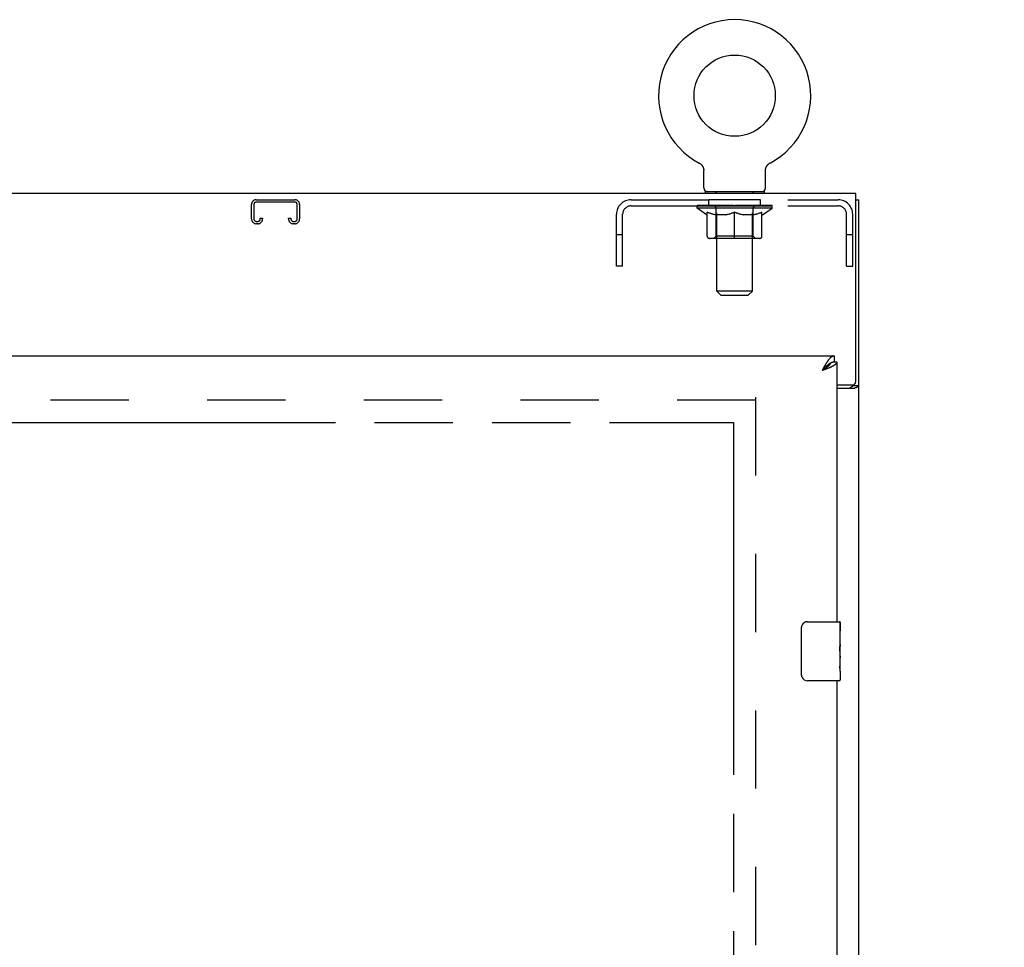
# Model space of a CAD drawing. Header units: inches. Extents: x 0 to 241, y 0 to 156.
# Tile 14 of 21: x 92 to 109, y 101 to 117. Entities that reach past the tile are written whole.
import ezdxf

# ---------------------------------------------------------------- set-up
doc = ezdxf.new("R2010")
doc.units = ezdxf.units.IN
doc.header["$LTSCALE"] = 13.26
doc.header["$MEASUREMENT"] = 0
doc.linetypes.add('HIDDEN', pattern=[0.2, 0.1, -0.1])
doc.linetypes.add('PHANTOM', pattern=[0.8, 0.45, -0.05, 0.1, -0.05, 0.1, -0.05])
doc.layers.get('0').update_dxf_attribs({"linetype": 'CONTINUOUS'})
for name, color, linetype in [('02___PRT_ALL_AXES', 7, 'CONTINUOUS'), ('AVAILABLE_DOOR_SPACE', 7, 'CONTINUOUS'), ('DEFAULT_2', 8, 'HIDDEN'), ('DIMENSIONS', 7, 'CONTINUOUS')]:
    doc.layers.add(name, color=color, linetype=linetype)
doc.styles.get("Standard").update_dxf_attribs({"font": 'arial.ttf'})
doc.dimstyles.new('DIMSTYLE_2', dxfattribs={"dimtxt": 1.106182, "dimasz": 1.418182, "dimexe": 0.09, "dimexo": 0.07, "dimgap": 0.039, "dimtad": 0, "dimtih": 1, "dimtoh": 1, "dimzin": 4, "dimdsep": 46, "dimtxsty": 'Standard', "dimblk": '_FILLED', "dimblk1": '_FILLED', "dimblk2": '_FILLED', "dimcen": 0.09, "dimazin": 1, "dimtfac": 1, "dimtdec": 3, "dimtofl": 0, "dimtmove": 0, "dimatfit": 3, "dimldrblk": '_FILLED', "dimfxl": 1, "dimtolj": 1, "dimtzin": 4, "dimarcsym": 0})

# ---------------------------------------------------------------- blocks, each defined once
blk = doc.blocks.new('_FILLED')
at = {"color": 0, "linetype": 'ByBlock'}
blk.add_solid([(0, 0), (-1, 0.2), (-1, -0.2)], dxfattribs=at)
blk = doc.blocks.new('*D12')
at = {"layer": 'DIMENSIONS', "color": 2, "linetype": 'Continuous'}
for p, q in [((104.351, 98.495), (101.714, 98.495)), ((106.101, 98.495), (108.937, 98.495))]:
    blk.add_line(p, q, dxfattribs=at)
at = {"layer": 'DIMENSIONS', "color": 2, "linetype": 'Continuous', "xscale": 1.4181818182, "yscale": 1.4181818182, "zscale": 1.4181818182}
blk.add_blockref('_FILLED', (104.351, 98.495), dxfattribs=at)
at = {"layer": 'DIMENSIONS', "color": 2, "linetype": 'Continuous', "xscale": 1.4181818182, "yscale": 1.4181818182, "zscale": 1.4181818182, "rotation": 180}
blk.add_blockref('_FILLED', (106.101, 98.495), dxfattribs=at)
at = {"layer": 'DIMENSIONS', "color": 2, "linetype": 'Continuous', "insert": (101.161, 99.048), "char_height": 1.1062, "width": 3.00602, "attachment_point": 3, "line_spacing_factor": 0.9}
blk.add_mtext('1.75', dxfattribs=at)

msp = doc.modelspace()

# ---------------------------------------------------------------- linework, layer by layer
at = {"color": 7, "linetype": 'Continuous'}
for p, q in [((103.772, 114.501), (103.772, 114.501)), ((103.772, 114.501), (103.777, 114.498)), ((103.773, 114.5), (103.775, 114.499)), ((103.777, 114.498), (103.781, 114.495)), ((103.781, 114.495), (103.785, 114.493)), ((103.785, 114.493), (103.79, 114.49)), ((103.79, 114.49), (103.794, 114.486)), ((103.794, 114.486), (103.798, 114.483)), ((103.798, 114.483), (103.802, 114.48)), ((103.802, 114.48), (103.806, 114.476)), ((103.806, 114.476), (103.809, 114.472)), ((103.809, 114.472), (103.813, 114.468)), ((103.813, 114.469), (103.816, 114.464)), ((103.816, 114.465), (103.819, 114.46)), ((103.819, 114.46), (103.823, 114.456)), ((103.822, 114.456), (103.825, 114.452)), ((103.825, 114.452), (103.828, 114.447)), ((103.828, 114.447), (103.831, 114.443)), ((103.831, 114.443), (103.833, 114.438)), ((103.833, 114.438), (103.836, 114.433)), ((103.835, 114.434), (103.838, 114.429)), ((103.838, 114.429), (103.84, 114.424)), ((103.84, 114.424), (103.841, 114.419)), ((103.841, 114.419), (103.843, 114.414)), ((103.843, 114.414), (103.844, 114.409)), ((103.844, 114.409), (103.845, 114.404)), ((103.845, 114.404), (103.846, 114.399)), ((103.846, 114.399), (103.847, 114.394)), ((103.849, 114.081), (103.849, 114.373)), ((104.895, 114.388), (104.896, 114.394)), ((104.895, 114.383), (104.895, 114.388)), ((104.895, 114.378), (104.895, 114.383)), ((104.895, 114.378), (104.895, 114.383)), ((104.895, 114.373), (104.895, 114.378)), ((104.895, 114.081), (104.895, 114.373)), ((104.896, 114.394), (104.897, 114.399)), ((104.897, 114.399), (104.898, 114.404)), ((104.898, 114.404), (104.899, 114.409)), ((104.899, 114.409), (104.901, 114.414)), ((104.901, 114.414), (104.902, 114.419)), ((104.902, 114.419), (104.904, 114.424)), ((104.904, 114.424), (104.906, 114.429)), ((104.906, 114.429), (104.908, 114.434)), ((104.908, 114.433), (104.91, 114.438)), ((104.91, 114.438), (104.913, 114.443)), ((104.913, 114.443), (104.915, 114.447)), ((104.915, 114.447), (104.918, 114.452)), ((104.918, 114.452), (104.921, 114.456)), ((104.921, 114.456), (104.924, 114.46)), ((104.924, 114.46), (104.927, 114.465)), ((104.927, 114.464), (104.931, 114.469)), ((104.931, 114.468), (104.934, 114.472)), ((104.934, 114.472), (104.938, 114.476)), ((104.938, 114.476), (104.942, 114.48)), ((104.942, 114.48), (104.946, 114.483)), ((104.945, 114.483), (104.95, 114.486)), ((104.95, 114.486), (104.954, 114.49)), ((104.954, 114.49), (104.958, 114.493)), ((104.958, 114.493), (104.962, 114.495)), ((104.962, 114.495), (104.967, 114.498)), ((104.962, 114.495), (104.964, 114.496)), ((104.967, 114.498), (104.971, 114.501)), ((104.968, 114.499), (104.97, 114.5)), ((104.971, 114.501), (104.971, 114.501)), ((103.872, 114.012), (103.872, 113.982)), ((104.872, 114.012), (103.872, 114.012)), ((104.872, 114.012), (104.872, 113.982)), ((106.424, 113.878), (106.476, 113.878)), ((106.059, 111.232), (106.059, 111.128)), ((105.881, 111.014), (105.871, 111.003)), ((105.887, 111.021), (105.881, 111.014)), ((105.894, 111.028), (105.887, 111.021)), ((105.901, 111.016), (105.892, 111.01)), ((105.997, 111.112), (105.994, 111.111)), ((106.101, 111.128), (106.059, 111.128)), ((105.871, 111.003), (105.854, 110.985)), ((105.863, 110.991), (105.854, 110.985)), ((105.876, 110.999), (105.863, 110.991)), ((105.884, 111.005), (105.876, 110.999)), ((105.892, 111.01), (105.884, 111.005)), ((106.372, 110.742), (106.372, 110.73)), ((106.372, 110.73), (106.476, 110.73)), ((105.606, 106.732), (106.146, 106.732)), ((106.161, 106.717), (106.161, 106.578)), ((105.506, 105.832), (105.506, 106.632)), ((106.161, 106.347), (106.161, 106.316)), ((106.161, 106.15), (106.161, 106.117)), ((106.161, 105.893), (106.161, 105.747)), ((106.146, 105.732), (105.606, 105.732))]:
    msp.add_line(p, q, dxfattribs=at)
at = {"color": 3, "linetype": 'Continuous'}
for p, q in [((106.424, 113.982), (46.528, 113.982)), ((106.424, 110.801), (106.424, 113.982)), ((106.476, 42.086), (106.476, 113.878)), ((77.455, 111.232), (106.059, 111.232)), ((105.871, 111.017), (105.854, 110.985)), ((105.877, 111.029), (105.871, 111.017)), ((105.884, 111.041), (105.877, 111.029)), ((105.89, 111.053), (105.884, 111.041)), ((105.932, 111.014), (105.92, 111.01)), ((105.943, 111.019), (105.932, 111.014)), ((105.954, 111.023), (105.943, 111.019)), ((105.965, 111.028), (105.954, 111.023)), ((106.101, 111.128), (106.101, 106.732)), ((105.878, 110.994), (105.854, 110.985)), ((105.896, 111.001), (105.878, 110.994)), ((105.908, 111.005), (105.896, 111.001)), ((105.92, 111.01), (105.908, 111.005)), ((106.101, 110.741), (106.364, 110.741)), ((106.101, 110.689), (106.406, 110.689)), ((106.101, 105.732), (106.101, 80.482))]:
    msp.add_line(p, q, dxfattribs=at)
at = {"color": 7, "linetype": 'Continuous'}
for points in [[(103.847, 114.394), (103.848, 114.388), (103.848, 114.383)], [(103.848, 114.388), (103.848, 114.383), (103.849, 114.378), (103.849, 114.373)], [(105.994, 111.111), (105.993, 111.11), (105.989, 111.108), (105.986, 111.106), (105.983, 111.104), (105.98, 111.102), (105.976, 111.1), (105.973, 111.098), (105.97, 111.096), (105.966, 111.093), (105.963, 111.091), (105.96, 111.089), (105.956, 111.086), (105.953, 111.084), (105.95, 111.081), (105.947, 111.078), (105.943, 111.075), (105.94, 111.073), (105.937, 111.07), (105.933, 111.067), (105.93, 111.064), (105.927, 111.061), (105.923, 111.058), (105.92, 111.055), (105.917, 111.051), (105.914, 111.048), (105.91, 111.045), (105.907, 111.042), (105.904, 111.038), (105.9, 111.035), (105.894, 111.028)], [(105.994, 111.111), (105.994, 111.109), (105.993, 111.106), (105.991, 111.103), (105.99, 111.1), (105.989, 111.098), (105.987, 111.095), (105.986, 111.092), (105.984, 111.089), (105.982, 111.087), (105.98, 111.084), (105.978, 111.081), (105.976, 111.079), (105.974, 111.076), (105.971, 111.073), (105.969, 111.07), (105.966, 111.068), (105.964, 111.065), (105.961, 111.062), (105.958, 111.059), (105.955, 111.057), (105.952, 111.054), (105.949, 111.051), (105.945, 111.048), (105.942, 111.046), (105.939, 111.043), (105.935, 111.04), (105.932, 111.037), (105.928, 111.035), (105.924, 111.032), (105.92, 111.029), (105.917, 111.026), (105.913, 111.024), (105.909, 111.021), (105.905, 111.018), (105.901, 111.016)], [(106.059, 111.128), (106.055, 111.128), (106.052, 111.128), (106.049, 111.127), (106.046, 111.127), (106.042, 111.127), (106.039, 111.126), (106.036, 111.126), (106.032, 111.125), (106.029, 111.124), (106.026, 111.123), (106.022, 111.122), (106.019, 111.121), (106.016, 111.12), (106.013, 111.119), (106.009, 111.118), (106.006, 111.116), (106.003, 111.115), (105.999, 111.113), (105.997, 111.112)], [(106.331, 110.689), (106.331, 110.691), (106.332, 110.693), (106.332, 110.695), (106.333, 110.697), (106.333, 110.699), (106.334, 110.7), (106.336, 110.702), (106.337, 110.703), (106.339, 110.705), (106.341, 110.706), (106.342, 110.708), (106.344, 110.709), (106.347, 110.71), (106.349, 110.711), (106.351, 110.713)], [(106.351, 110.713), (106.356, 110.715), (106.358, 110.716), (106.361, 110.717), (106.363, 110.719), (106.365, 110.72), (106.367, 110.721), (106.368, 110.723), (106.37, 110.724), (106.371, 110.726), (106.371, 110.727), (106.372, 110.729), (106.372, 110.73)], [(105.506, 106.632), (105.506, 106.638), (105.507, 106.644), (105.508, 106.65), (105.509, 106.656), (105.51, 106.662), (105.512, 106.668)], [(105.512, 105.796), (105.51, 105.801), (105.509, 105.807), (105.508, 105.813), (105.507, 105.819), (105.506, 105.826), (105.506, 105.832)]]:
    msp.add_lwpolyline(points, dxfattribs=at)
at = {"color": 3, "linetype": 'Continuous'}
for points in [[(106.059, 111.232), (106.055, 111.232), (106.052, 111.232), (106.049, 111.231), (106.046, 111.231), (106.042, 111.23), (106.039, 111.229), (106.036, 111.228), (106.032, 111.227), (106.029, 111.225), (106.026, 111.224), (106.022, 111.222), (106.019, 111.221), (106.016, 111.219), (106.013, 111.217), (106.009, 111.214), (106.006, 111.212), (106.003, 111.209), (105.999, 111.207), (105.996, 111.204), (105.993, 111.201), (105.989, 111.198), (105.986, 111.195), (105.983, 111.191), (105.98, 111.188), (105.976, 111.184), (105.973, 111.18), (105.97, 111.176), (105.966, 111.172), (105.963, 111.168), (105.96, 111.164), (105.956, 111.16), (105.953, 111.155), (105.95, 111.151), (105.947, 111.146), (105.943, 111.141), (105.94, 111.136), (105.937, 111.131)], [(105.937, 111.131), (105.933, 111.126), (105.93, 111.121), (105.927, 111.116), (105.923, 111.11), (105.92, 111.105), (105.917, 111.099), (105.914, 111.094), (105.91, 111.088), (105.907, 111.083), (105.904, 111.077), (105.9, 111.071), (105.897, 111.065), (105.89, 111.053)], [(106.001, 111.043), (105.996, 111.041), (105.991, 111.039), (105.986, 111.037), (105.981, 111.034), (105.976, 111.032), (105.97, 111.03), (105.965, 111.028)], [(106.101, 111.128), (106.101, 111.126), (106.1, 111.123), (106.1, 111.121), (106.1, 111.119), (106.099, 111.117), (106.098, 111.115), (106.097, 111.112), (106.096, 111.11), (106.095, 111.108), (106.093, 111.106), (106.092, 111.103), (106.09, 111.101), (106.088, 111.099), (106.086, 111.097), (106.084, 111.094), (106.082, 111.092), (106.08, 111.09), (106.077, 111.088), (106.074, 111.086), (106.072, 111.083), (106.069, 111.081), (106.066, 111.079), (106.062, 111.077), (106.059, 111.074), (106.056, 111.072), (106.052, 111.07), (106.049, 111.068), (106.045, 111.066), (106.041, 111.063), (106.037, 111.061), (106.033, 111.059), (106.028, 111.057), (106.024, 111.054), (106.02, 111.052), (106.015, 111.05), (106.011, 111.048), (106.006, 111.045), (106.001, 111.043)], [(106.406, 110.689), (106.408, 110.691), (106.41, 110.692), (106.413, 110.694), (106.416, 110.696), (106.42, 110.697), (106.424, 110.698), (106.428, 110.7), (106.432, 110.701), (106.44, 110.704)], [(106.44, 110.704), (106.444, 110.705), (106.448, 110.707), (106.452, 110.708), (106.455, 110.709), (106.458, 110.711), (106.461, 110.712), (106.464, 110.714), (106.467, 110.715), (106.469, 110.717), (106.471, 110.719), (106.472, 110.721), (106.473, 110.722), (106.474, 110.724), (106.475, 110.726), (106.476, 110.728), (106.476, 110.73)]]:
    msp.add_lwpolyline(points, dxfattribs=at)
at = {"color": 7, "linetype": 'Continuous'}
msp.add_circle((104.372, 115.64), 0.688, dxfattribs=at)
for centre, radius, start, end in [((104.372, 115.64), 1.288, 297.7005, 242.2995), ((103.918, 114.081), 0.069, 180, 270), ((104.826, 114.081), 0.069, 270, 360), ((105.606, 106.632), 0.1, 90, 158.7946), ((106.146, 106.717), 0.015, 0, 90), ((105.606, 105.832), 0.1, 201.1999, 270), ((106.146, 105.747), 0.015, 270, 360)]:
    msp.add_arc(centre, radius, start, end, dxfattribs=at)
at = {"color": 3, "linetype": 'Continuous'}
msp.add_arc((106.364, 110.801), 0.06, 270, 360, dxfattribs=at)
at = {"layer": '02___PRT_ALL_AXES', "color": 8, "linetype": 'HIDDEN'}
for p, q in [((103.934, 113.774), (103.934, 113.878)), ((104.809, 113.878), (103.934, 113.878)), ((104.809, 113.774), (104.809, 113.878)), ((104.809, 113.774), (103.934, 113.774))]:
    msp.add_line(p, q, dxfattribs=at)
at = {"layer": '02___PRT_ALL_AXES', "color": 7, "linetype": 'Continuous'}
for p, q in [((106.161, 106.153), (106.161, 106.717)), ((106.161, 106.578), (106.154, 106.578)), ((106.154, 106.578), (106.154, 106.347)), ((106.161, 106.41), (106.154, 106.41)), ((106.161, 106.347), (106.154, 106.347)), ((106.161, 106.311), (106.155, 106.311)), ((106.159, 106.178), (106.157, 106.2)), ((106.159, 106.18), (106.161, 106.18)), ((106.161, 106.117), (106.154, 106.117)), ((106.154, 106.117), (106.154, 105.98)), ((106.161, 105.893), (106.161, 106.15)), ((106.155, 105.949), (106.161, 105.949)), ((106.161, 105.893), (106.161, 105.747))]:
    msp.add_line(p, q, dxfattribs=at)
for points in [[(106.157, 106.2), (106.156, 106.211), (106.156, 106.223), (106.155, 106.236), (106.154, 106.248), (106.154, 106.261), (106.154, 106.274), (106.154, 106.287), (106.154, 106.299), (106.155, 106.312), (106.156, 106.324), (106.156, 106.336)], [(106.161, 106.15), (106.161, 106.158), (106.16, 106.167), (106.159, 106.178)], [(106.155, 105.944), (106.155, 105.953), (106.154, 105.962), (106.154, 105.971), (106.154, 105.98)], [(106.158, 105.919), (106.157, 105.927), (106.156, 105.935), (106.155, 105.944)], [(106.161, 105.893), (106.161, 105.896), (106.16, 105.901), (106.16, 105.906), (106.158, 105.919)]]:
    msp.add_lwpolyline(points, dxfattribs=at)
msp.add_ellipse((105.898, 106.316), major_axis=(0.263, 0), ratio=0.432808, start_param=0, end_param=0.179988, dxfattribs=at)
at = {"layer": 'AVAILABLE_DOOR_SPACE', "color": 4, "linetype": 'PHANTOM'}
for p, q in [((81.038, 110.107), (104.351, 110.107)), ((104.351, 110.107), (104.351, 49.857))]:
    msp.add_line(p, q, dxfattribs=at)
at = {"layer": 'DEFAULT_2', "color": 8, "linetype": 'HIDDEN'}
for p, q in [((103.772, 114.501), (103.772, 114.501)), ((103.78, 114.496), (103.781, 114.495)), ((104.971, 114.501), (104.971, 114.501)), ((104.059, 114.012), (104.059, 113.982)), ((104.684, 114.012), (104.684, 113.982)), ((96.274, 113.878), (96.927, 113.878)), ((102.618, 113.878), (106.125, 113.878)), ((104.072, 112.331), (104.072, 113.977)), ((104.672, 112.331), (104.672, 113.977)), ((96.194, 113.552), (96.194, 113.798)), ((96.234, 113.798), (96.234, 113.552)), ((96.927, 113.838), (96.274, 113.838)), ((96.967, 113.552), (96.967, 113.798)), ((97.007, 113.798), (97.007, 113.552)), ((102.618, 113.774), (106.125, 113.774)), ((103.738, 113.735), (103.738, 113.782)), ((105.005, 113.735), (103.738, 113.735)), ((103.898, 113.624), (103.738, 113.735)), ((103.748, 113.775), (103.748, 113.782)), ((103.757, 113.772), (103.757, 113.775)), ((103.757, 113.772), (104.987, 113.772)), ((103.766, 113.772), (103.766, 113.775)), ((103.767, 113.772), (103.767, 113.775)), ((103.777, 113.775), (103.777, 113.782)), ((103.793, 113.772), (103.793, 113.775)), ((103.795, 113.772), (103.795, 113.775)), ((103.823, 113.775), (103.823, 113.782)), ((103.838, 113.772), (103.838, 113.775)), ((103.84, 113.772), (103.84, 113.775)), ((104.045, 113.775), (103.843, 113.775)), ((103.887, 113.775), (103.887, 113.782)), ((103.888, 113.772), (103.888, 113.775)), ((103.889, 113.772), (103.889, 113.775)), ((103.892, 113.772), (103.892, 113.775)), ((103.899, 113.772), (103.899, 113.775)), ((103.899, 113.772), (103.899, 113.775)), ((103.902, 113.772), (103.902, 113.775)), ((103.906, 113.772), (103.906, 113.776)), ((103.91, 113.772), (103.91, 113.775)), ((103.924, 113.772), (103.924, 113.775)), ((103.942, 113.772), (103.942, 113.775)), ((103.943, 113.772), (103.943, 113.778)), ((103.963, 113.772), (103.963, 113.775)), ((103.963, 113.772), (103.963, 113.775)), ((103.965, 113.775), (103.965, 113.782)), ((103.974, 113.772), (103.974, 113.775)), ((103.978, 113.772), (103.978, 113.775)), ((103.988, 113.772), (103.988, 113.775)), ((103.999, 113.772), (103.999, 113.779)), ((104.015, 113.772), (104.015, 113.775)), ((104.018, 113.772), (104.018, 113.775)), ((104.045, 113.772), (104.045, 113.775)), ((104.112, 113.775), (104.05, 113.775)), ((104.055, 113.775), (104.055, 113.782)), ((104.059, 113.263), (104.059, 113.732)), ((104.062, 113.772), (104.062, 113.775)), ((104.067, 113.772), (104.067, 113.775)), ((104.073, 113.772), (104.073, 113.78)), ((104.077, 113.772), (104.077, 113.775)), ((104.088, 113.772), (104.088, 113.775)), ((104.112, 113.772), (104.112, 113.775)), ((104.187, 113.775), (104.128, 113.775)), ((104.148, 113.772), (104.148, 113.775)), ((104.155, 113.775), (104.155, 113.782)), ((104.159, 113.772), (104.159, 113.775)), ((104.161, 113.772), (104.161, 113.781)), ((104.164, 113.772), (104.164, 113.775)), ((104.171, 113.772), (104.171, 113.775)), ((104.187, 113.772), (104.187, 113.775)), ((104.267, 113.775), (104.213, 113.775)), ((104.226, 113.772), (104.226, 113.775)), ((104.257, 113.775), (104.372, 113.782)), ((104.262, 113.775), (104.262, 113.782)), ((104.262, 113.775), (104.262, 113.782)), ((104.262, 113.782), (104.262, 113.782)), ((104.262, 113.772), (104.262, 113.775)), ((104.266, 113.772), (104.266, 113.775)), ((104.267, 113.772), (104.267, 113.775)), ((104.268, 113.772), (104.268, 113.775)), ((104.351, 113.775), (104.303, 113.775)), ((104.308, 113.772), (104.308, 113.775)), ((104.351, 113.772), (104.351, 113.775)), ((104.369, 113.775), (104.369, 113.775)), ((104.369, 113.772), (104.369, 113.775)), ((104.369, 113.772), (104.369, 113.775)), ((104.372, 113.775), (104.372, 113.782)), ((104.374, 113.772), (104.374, 113.775)), ((104.374, 113.772), (104.374, 113.775)), ((104.374, 113.775), (104.374, 113.775)), ((104.376, 113.775), (104.441, 113.775)), ((104.393, 113.772), (104.393, 113.775)), ((104.409, 113.775), (104.409, 113.78)), ((104.409, 113.78), (104.486, 113.775)), ((104.43, 113.775), (104.43, 113.778)), ((104.435, 113.772), (104.435, 113.775)), ((104.476, 113.772), (104.476, 113.775)), ((104.476, 113.772), (104.476, 113.775)), ((104.476, 113.775), (104.531, 113.775)), ((104.477, 113.772), (104.477, 113.775)), ((104.481, 113.775), (104.481, 113.782)), ((104.481, 113.782), (104.482, 113.782)), ((104.481, 113.772), (104.481, 113.775)), ((104.482, 113.775), (104.482, 113.782)), ((104.518, 113.772), (104.518, 113.775)), ((104.557, 113.772), (104.557, 113.775)), ((104.557, 113.775), (104.616, 113.775)), ((104.572, 113.772), (104.572, 113.775)), ((104.579, 113.772), (104.579, 113.775)), ((104.582, 113.772), (104.582, 113.781)), ((104.585, 113.772), (104.585, 113.775)), ((104.588, 113.775), (104.588, 113.782)), ((104.596, 113.772), (104.596, 113.775)), ((104.632, 113.772), (104.632, 113.775)), ((104.632, 113.775), (104.694, 113.775)), ((104.656, 113.772), (104.656, 113.775)), ((104.667, 113.772), (104.667, 113.775)), ((104.671, 113.772), (104.671, 113.78)), ((104.677, 113.772), (104.677, 113.775)), ((104.682, 113.772), (104.682, 113.775)), ((104.684, 113.263), (104.684, 113.732)), ((104.688, 113.775), (104.688, 113.782)), ((104.699, 113.772), (104.699, 113.775)), ((104.699, 113.775), (104.9, 113.775)), ((104.726, 113.772), (104.726, 113.775)), ((104.729, 113.772), (104.729, 113.775)), ((104.744, 113.772), (104.744, 113.779)), ((104.756, 113.772), (104.756, 113.775)), ((104.765, 113.772), (104.765, 113.775)), ((104.769, 113.772), (104.769, 113.775)), ((104.779, 113.775), (104.779, 113.782)), ((104.78, 113.772), (104.78, 113.775)), ((104.78, 113.772), (104.78, 113.775)), ((104.801, 113.772), (104.801, 113.778)), ((104.801, 113.772), (104.801, 113.775)), ((104.819, 113.772), (104.819, 113.775)), ((104.833, 113.772), (104.833, 113.775)), ((104.838, 113.772), (104.838, 113.776)), ((104.841, 113.772), (104.841, 113.775)), ((104.844, 113.772), (104.844, 113.775)), ((104.845, 113.772), (104.845, 113.775)), ((104.846, 113.624), (105.005, 113.735)), ((104.852, 113.772), (104.852, 113.775)), ((104.855, 113.772), (104.855, 113.775)), ((104.855, 113.772), (104.855, 113.775)), ((104.857, 113.775), (104.857, 113.782)), ((104.903, 113.772), (104.903, 113.775)), ((104.906, 113.772), (104.906, 113.775)), ((104.92, 113.775), (104.92, 113.782)), ((104.949, 113.772), (104.949, 113.775)), ((104.951, 113.772), (104.951, 113.775)), ((104.967, 113.775), (104.967, 113.782)), ((104.977, 113.772), (104.977, 113.775)), ((104.978, 113.772), (104.978, 113.775)), ((104.987, 113.772), (104.987, 113.775)), ((104.995, 113.775), (104.995, 113.782)), ((105.005, 113.735), (105.005, 113.782)), ((96.274, 113.512), (96.302, 113.512)), ((96.342, 113.552), (96.342, 113.565)), ((96.342, 113.565), (96.382, 113.565)), ((96.382, 113.565), (96.382, 113.552)), ((96.819, 113.552), (96.819, 113.565)), ((96.819, 113.565), (96.859, 113.565)), ((96.859, 113.565), (96.859, 113.552)), ((96.899, 113.512), (96.927, 113.512)), ((102.372, 112.753), (102.372, 113.631)), ((102.476, 112.753), (102.476, 113.631)), ((103.898, 113.624), (103.908, 113.624)), ((103.908, 113.261), (103.908, 113.667)), ((104.23, 113.624), (104.051, 113.624)), ((104.372, 113.224), (104.372, 113.667)), ((104.693, 113.624), (104.513, 113.624)), ((104.835, 113.261), (104.835, 113.667)), ((104.835, 113.624), (104.846, 113.624)), ((106.268, 112.753), (106.268, 113.631)), ((106.372, 112.753), (106.372, 113.631)), ((96.302, 113.472), (96.274, 113.472)), ((96.927, 113.472), (96.899, 113.472)), ((102.476, 113.283), (102.372, 113.283)), ((104.798, 113.224), (103.945, 113.224)), ((104.059, 113.263), (104.019, 113.224)), ((104.684, 113.263), (104.059, 113.263)), ((104.684, 113.263), (104.724, 113.224)), ((106.372, 113.283), (106.268, 113.283)), ((102.476, 112.753), (102.372, 112.753)), ((106.268, 112.753), (106.372, 112.753)), ((104.672, 112.331), (104.072, 112.331)), ((104.141, 112.262), (104.072, 112.331)), ((104.141, 112.262), (104.603, 112.262)), ((104.603, 112.262), (104.672, 112.331)), ((104.726, 110.534), (104.726, 49.43)), ((104.726, 110.482), (78.122, 110.482))]:
    msp.add_line(p, q, dxfattribs=at)
for points in [[(103.908, 113.667), (103.934, 113.657), (103.959, 113.648), (103.984, 113.64), (104.009, 113.634), (104.034, 113.628), (104.058, 113.624)], [(104.051, 113.624), (104.027, 113.628), (104.004, 113.634), (103.98, 113.641), (103.956, 113.648), (103.932, 113.657), (103.908, 113.666)], [(104.221, 113.624), (104.246, 113.628), (104.27, 113.634), (104.295, 113.641), (104.321, 113.648), (104.346, 113.657), (104.372, 113.667)], [(104.372, 113.666), (104.347, 113.656), (104.323, 113.648), (104.3, 113.64), (104.277, 113.634), (104.253, 113.628), (104.23, 113.624)], [(104.372, 113.667), (104.398, 113.657), (104.423, 113.648), (104.448, 113.64), (104.473, 113.634), (104.498, 113.628), (104.523, 113.624)], [(104.513, 113.624), (104.49, 113.628), (104.466, 113.634), (104.443, 113.64), (104.42, 113.648), (104.396, 113.656), (104.372, 113.666)], [(104.685, 113.624), (104.71, 113.628), (104.735, 113.634), (104.759, 113.64), (104.784, 113.648), (104.81, 113.657), (104.835, 113.667)], [(104.835, 113.666), (104.811, 113.656), (104.787, 113.648), (104.763, 113.64), (104.739, 113.634), (104.716, 113.628), (104.693, 113.624)]]:
    msp.add_lwpolyline(points, dxfattribs=at)
for centre, radius, start, end in [((104.037, 113.977), 0.0345, 0, 90), ((104.706, 113.977), 0.0345, 90, 180), ((96.274, 113.798), 0.08, 90, 180), ((96.927, 113.798), 0.08, 0, 90), ((102.618, 113.631), 0.246, 90, 180), ((106.125, 113.631), 0.246, 0, 90), ((96.274, 113.798), 0.04, 90, 180), ((96.927, 113.798), 0.04, 0, 90), ((102.618, 113.631), 0.142, 90, 180), ((104.019, 113.732), 0.0398, 0, 90), ((104.724, 113.732), 0.0398, 90, 180), ((106.125, 113.631), 0.142, 0, 90), ((96.274, 113.552), 0.08, 180, 270), ((96.274, 113.552), 0.04, 180, 270), ((96.302, 113.552), 0.08, 270, 360), ((96.302, 113.552), 0.04, 270, 360), ((96.899, 113.552), 0.08, 180, 270), ((96.899, 113.552), 0.04, 180, 270), ((96.927, 113.552), 0.08, 270, 360), ((96.927, 113.552), 0.04, 270, 360), ((103.945, 113.261), 0.0371, 180, 270), ((104.798, 113.261), 0.0371, 270, 360)]:
    msp.add_arc(centre, radius, start, end, dxfattribs=at)
for centre, major_axis, ratio, start_param, end_param in [((104.372, 113.782), (0.633, 0.007), 0.05963, 2.96643, 3.140963), ((103.719, 113.77), (0.198, 0), 0.060556, 0.430652, 1.470503), ((104.372, 113.782), (0.633, 0), 0.060556, -3.141593, -2.96706), ((103.719, 113.763), (0.198, 0.002), 0.05963, 1.376596, 1.469874), ((104.372, 113.782), (0.633, 0.013), 0.05688, 2.791345, 2.965878), ((103.694, 113.77), (0.198, 0.002), 0.05963, 0.25549, 1.295341), ((103.763, 113.77), (0.198, -0.002), 0.05963, 0.605815, 1.645666), ((104.372, 113.782), (0.633, -0.007), 0.05963, -2.96643, -2.791898), ((103.763, 113.763), (0.198, 0), 0.060556, 1.551758, 1.645036), ((103.694, 113.763), (0.198, 0.004), 0.05688, 1.20151, 1.294789), ((103.764, 113.766), (0.164, 0.002), 0.05963, 1.065228, 1.614276), ((103.744, 113.766), (0.164, 0.003), 0.05688, 0.890143, 1.43919), ((103.802, 113.766), (0.164, 0), 0.060556, 1.240391, 1.789438), ((104.372, 113.782), (0.633, 0.019), 0.052395, 2.616403, 2.790936), ((103.691, 113.77), (0.198, 0.004), 0.05688, 0.080405, 1.120256), ((103.825, 113.77), (0.198, -0.004), 0.05688, 0.7809, 1.820751), ((104.372, 113.782), (0.633, -0.013), 0.05688, -2.791345, -2.616812), ((103.825, 113.763), (0.198, -0.002), 0.05963, 1.72692, 1.820198), ((103.691, 113.763), (0.198, 0.006), 0.052395, 1.026568, 1.119847), ((103.744, 113.766), (0.164, 0.005), 0.052395, 0.715201, 1.264248), ((103.858, 113.766), (0.164, -0.002), 0.05963, 1.415553, 1.9646), ((104.372, 113.782), (0.633, 0.025), 0.046319, 2.441654, 2.616187), ((103.905, 113.77), (0.198, -0.006), 0.052395, 0.955842, 1.995693), ((103.708, 113.77), (0.198, 0.006), 0.052395, -0.094537, 0.945314), ((104.372, 113.782), (0.633, -0.019), 0.052395, -2.616403, -2.44187), ((103.905, 113.763), (0.198, -0.004), 0.05688, 1.902006, 1.995284), ((103.708, 113.763), (0.198, 0.008), 0.046319, 0.851819, 0.945098), ((103.762, 113.766), (0.164, 0.006), 0.046319, 0.540452, 1.089499), ((103.929, 113.766), (0.164, -0.003), 0.05688, 1.590638, 2.139686), ((104.372, 113.782), (0.633, 0.029), 0.038841, 2.267123, 2.441656), ((103.998, 113.77), (0.198, -0.008), 0.046319, 1.130591, 2.170442), ((103.745, 113.77), (0.198, 0.008), 0.046319, -0.269286, 0.770565), ((104.372, 113.782), (0.633, -0.025), 0.046319, -2.441654, -2.267121), ((103.998, 113.763), (0.198, -0.006), 0.052395, 2.076947, 2.170226), ((103.745, 113.763), (0.198, 0.009), 0.038841, 0.677289, 0.770567), ((103.799, 113.766), (0.164, 0.008), 0.038841, 0.365921, 0.914969), ((104.013, 113.766), (0.164, -0.005), 0.052395, 1.76558, 2.314627), ((104.372, 113.782), (0.633, 0.033), 0.030195, 2.09281, 2.267343), ((104.103, 113.77), (0.198, -0.009), 0.038841, 1.305122, 2.344973), ((103.801, 113.77), (0.198, 0.009), 0.038841, -0.443817, 0.596034), ((104.372, 113.782), (0.633, -0.029), 0.038841, -2.267123, -2.092591), ((104.103, 113.763), (0.198, -0.008), 0.046319, 2.251696, 2.344975), ((103.801, 113.763), (0.198, 0.01), 0.030195, 0.502975, 0.596254), ((103.853, 113.766), (0.164, 0.009), 0.030195, 0.191608, 0.740655), ((104.109, 113.766), (0.164, -0.006), 0.046319, 1.940329, 2.489376), ((103.874, 113.77), (0.198, 0.01), 0.030195, -0.61813, 0.421721), ((104.372, 113.782), (0.633, 0.036), 0.020645, 1.918687, 2.09322), ((104.216, 113.77), (0.198, -0.01), 0.030195, 1.479435, 2.519286), ((104.372, 113.782), (0.633, -0.033), 0.030195, -2.09281, -1.918277), ((104.216, 113.763), (0.198, -0.009), 0.038841, 2.426227, 2.519505), ((103.874, 113.763), (0.198, 0.011), 0.020645, 0.328852, 0.422131), ((103.923, 113.766), (0.164, 0.009), 0.020645, 0.017485, 0.566532), ((104.212, 113.766), (0.164, -0.008), 0.038841, 2.11486, 2.663907), ((103.963, 113.77), (0.198, 0.011), 0.020645, -0.792253, 0.247598), ((104.372, 113.782), (0.633, 0.038), 0.010478, 1.744704, 1.919237), ((104.334, 113.77), (0.198, -0.011), 0.020645, 1.653558, 2.693409), ((104.372, 113.782), (0.633, -0.036), 0.020645, -1.918687, -1.744154), ((104.334, 113.763), (0.198, -0.01), 0.030195, 2.60054, 2.693819), ((103.963, 113.763), (0.198, 0.012), 0.010478, 0.154869, 0.248148), ((104.007, 113.766), (0.164, 0.01), 0.010478, 6.126688, 6.675735), ((104.321, 113.766), (0.164, -0.009), 0.030195, 2.289173, 2.83822), ((104.064, 113.77), (0.198, 0.012), 0.010478, -0.966236, -0.000846), ((104.452, 113.77), (0.198, -0.012), 0.010478, 1.827541, 2.867392), ((104.372, 113.782), (0.633, -0.038), 0.010478, -1.744704, -1.563007), ((104.452, 113.763), (0.198, -0.011), 0.020645, 2.774664, 2.867942), ((104.43, 113.766), (0.164, -0.009), 0.020645, 2.463296, 3.012344), ((104.291, 113.77), (0.198, 0.012), 0.010478, 0.274201, 1.314052), ((104.205, 113.766), (0.164, 0.01), 0.010478, -0.000483, 0.504314), ((104.175, 113.763), (0.198, 0.012), 0.010478, 0.099668, 0.192946), ((104.372, 113.782), (0.633, 0.038), 0.010478, -1.571421, -1.396888), ((104.539, 113.766), (0.164, -0.01), 0.010478, 2.637279, 3.14189), ((104.569, 113.763), (0.198, -0.012), 0.010478, 2.74231, 2.948646), ((104.41, 113.77), (0.198, 0.011), 0.020645, 0.448184, 1.488034), ((104.313, 113.766), (0.164, 0.009), 0.020645, 0.129249, 0.678296), ((104.291, 113.763), (0.198, 0.011), 0.020645, 0.273651, 0.366929), ((104.679, 113.77), (0.198, -0.012), 0.010478, -3.140747, -2.175357), ((104.372, 113.782), (0.633, 0.036), 0.020645, -1.397439, -1.222906), ((104.372, 113.782), (0.633, -0.038), 0.010478, 1.222355, 1.396888), ((104.528, 113.77), (0.198, 0.01), 0.030195, 0.622307, 1.662158), ((104.423, 113.766), (0.164, 0.009), 0.030195, 0.303372, 0.852419), ((104.736, 113.766), (0.164, -0.01), 0.010478, 2.749043, 3.29809), ((104.78, 113.77), (0.198, -0.011), 0.020645, 2.893995, 3.933846), ((104.41, 113.763), (0.198, 0.01), 0.030195, 0.447774, 0.541052), ((104.78, 113.763), (0.198, -0.012), 0.010478, 2.893445, 2.986723), ((104.372, 113.782), (0.633, 0.033), 0.030195, -1.223315, -1.048783), ((104.372, 113.782), (0.633, -0.036), 0.020645, 1.048373, 1.222906), ((104.64, 113.77), (0.198, 0.009), 0.038841, 0.79662, 1.836471), ((104.531, 113.766), (0.164, 0.008), 0.038841, 0.477686, 1.026733), ((104.82, 113.766), (0.164, -0.009), 0.020645, 2.57506, 3.124108), ((104.869, 113.77), (0.198, -0.01), 0.030195, 2.719872, 3.759723), ((104.745, 113.77), (0.198, 0.008), 0.046319, 0.971151, 2.011002), ((104.528, 113.763), (0.198, 0.009), 0.038841, 0.622087, 0.715366), ((104.869, 113.763), (0.198, -0.011), 0.020645, 2.719462, 2.812741), ((104.372, 113.782), (0.633, 0.029), 0.038841, -1.049002, -0.874469), ((104.372, 113.782), (0.633, -0.033), 0.030195, 0.87425, 1.048783), ((104.635, 113.766), (0.164, 0.006), 0.046319, 0.652216, 1.201263), ((104.839, 113.77), (0.198, 0.006), 0.052395, 1.1459, 2.185751), ((104.89, 113.766), (0.164, -0.009), 0.030195, 2.400937, 2.949985), ((104.943, 113.77), (0.198, -0.009), 0.038841, 2.545558, 3.585409), ((104.73, 113.766), (0.164, 0.005), 0.052395, 0.826965, 1.376012), ((104.64, 113.763), (0.198, 0.008), 0.046319, 0.796618, 0.889896), ((104.943, 113.763), (0.198, -0.01), 0.030195, 2.545339, 2.638617), ((104.918, 113.77), (0.198, 0.004), 0.05688, 1.320842, 2.360692), ((104.372, 113.782), (0.633, 0.025), 0.046319, -0.874471, -0.699939), ((104.372, 113.782), (0.633, -0.029), 0.038841, 0.699936, 0.874469), ((104.999, 113.77), (0.198, -0.008), 0.046319, 2.371028, 3.410879), ((104.944, 113.766), (0.164, -0.008), 0.038841, 2.226624, 2.775671), ((104.981, 113.77), (0.198, 0.002), 0.05963, 1.495927, 2.535778), ((104.815, 113.766), (0.164, 0.003), 0.05688, 1.001907, 1.550954), ((105.036, 113.77), (0.198, -0.006), 0.052395, 2.196279, 3.23613), ((104.981, 113.766), (0.164, -0.006), 0.046319, 2.052093, 2.601141), ((104.745, 113.763), (0.198, 0.006), 0.052395, 0.971367, 1.064645), ((105.025, 113.77), (0.198, 0), 0.060556, 1.671089, 2.71094), ((104.999, 113.763), (0.198, -0.009), 0.038841, 2.371026, 2.464304), ((105.053, 113.77), (0.198, -0.004), 0.05688, 2.021337, 3.061188), ((104.372, 113.782), (0.633, 0.019), 0.052395, -0.699723, -0.52519), ((104.372, 113.782), (0.633, -0.025), 0.046319, 0.525406, 0.699939), ((105.049, 113.77), (0.198, -0.002), 0.05963, 1.846251, 2.886102), ((104.886, 113.766), (0.164, 0.002), 0.05963, 1.176993, 1.72604), ((105, 113.766), (0.164, -0.005), 0.052395, 1.877344, 2.426392), ((104.941, 113.766), (0.164, 0), 0.060556, 1.352155, 1.901202), ((104.999, 113.766), (0.164, -0.003), 0.05688, 1.702402, 2.25145), ((104.979, 113.766), (0.164, -0.002), 0.05963, 1.527317, 2.076364), ((104.839, 113.763), (0.198, 0.004), 0.05688, 1.146309, 1.239587), ((105.036, 113.763), (0.198, -0.008), 0.046319, 2.196495, 2.289773), ((104.372, 113.782), (0.633, 0.013), 0.05688, -0.524781, -0.350248), ((104.372, 113.782), (0.633, -0.019), 0.052395, 0.350657, 0.52519), ((104.918, 113.763), (0.198, 0.002), 0.05963, 1.321394, 1.414673), ((105.053, 113.763), (0.198, -0.006), 0.052395, 2.021746, 2.115024), ((104.372, 113.782), (0.633, 0.007), 0.05963, -0.349695, -0.175162), ((104.372, 113.782), (0.633, -0.013), 0.05688, 0.175715, 0.350248), ((104.981, 113.763), (0.198, 0), 0.060556, 1.496556, 1.589835), ((105.049, 113.763), (0.198, -0.004), 0.05688, 1.846804, 1.940083), ((105.025, 113.763), (0.198, -0.002), 0.05963, 1.671719, 1.764997), ((104.372, 113.782), (0.633, 0), 0.060556, -0.174533, 0), ((104.372, 113.782), (0.633, -0.007), 0.05963, 0.000629, 0.175162)]:
    msp.add_ellipse(centre, major_axis=major_axis, ratio=ratio, start_param=start_param, end_param=end_param, dxfattribs=at)

# ---------------------------------------------------------------- dimensions: what is measured, and where the dimension line sits
at = {"layer": 'DIMENSIONS', "color": 2, "linetype": 'Continuous'}
dim = msp.add_linear_dim(base=(106.101, 98.495), p1=(104.351, 110.107), p2=(106.101, 81.689), dimstyle='DIMSTYLE_2', dxfattribs=at)
dim.commit()
dim.dimension.update_dxf_attribs({"geometry": '*D12', "text_midpoint": (99.71, 98.489), "dimtype": 160})

doc.saveas('drawing.dxf')
